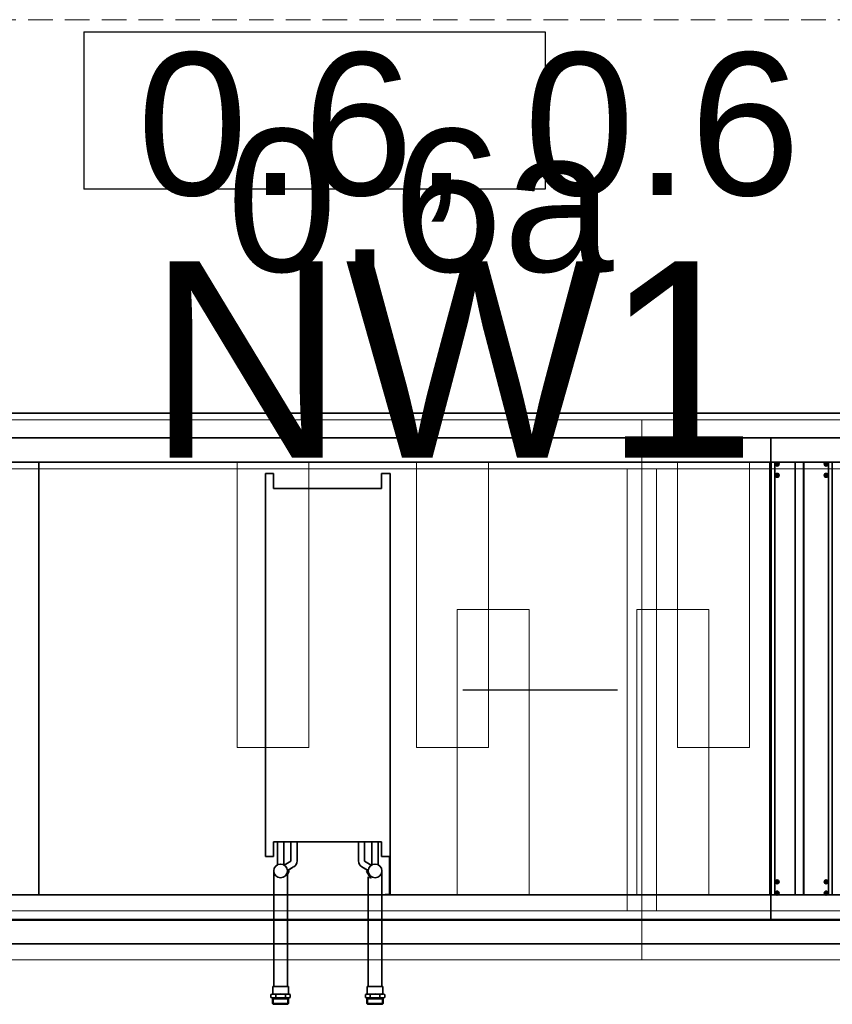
# Model space of a CAD drawing. Header units: millimetres. Extents: x -1465 to 393277, y -3788 to 454312.
# Tile 172 of 256: x 33740 to 35396, y 6993 to 8999. Entities that reach past the tile are written whole.
import ezdxf

# ---------------------------------------------------------------- set-up
doc = ezdxf.new("R2010")
doc.units = ezdxf.units.MM
doc.header["$XCLIPFRAME"] = 2
doc.linetypes.add('DASHED', pattern=[0.75, 0.5, -0.25])
doc.linetypes.add('Dashed2cust', pattern=[50, 25, -25])
for name, color, linetype in [('#klimartzacja', 8, 'Continuous'), ('FLUID-N1', 8, 'Continuous'), ('FLUID-N1-150-ARRDU', 8, 'Continuous'), ('FLUID-N1-INS', 8, 'Continuous'), ('Konstrukcja - Siatka mod', 8, 'Continuous'), ('kontury', 8, 'Continuous')]:
    doc.layers.add(name, color=color, linetype=linetype)
doc.styles.add('STYL_AUTOMATYCZNY_1', font='ARIALN.TTF')
picture_1 = doc.add_image_def('image2.bmp', size_in_pixel=(2333, 386))

msp = doc.modelspace()

# ---------------------------------------------------------------- linework, layer by layer
at = {"layer": '#klimartzacja', "color": 8, "linetype": 'Continuous', "lineweight": 25, "ltscale": 100}
for p, q in [((33870.9, 8974), (34810.9, 8974)), ((33870.9, 8974), (33870.9, 8654)), ((34810.9, 8974), (34810.9, 8654)), ((34810.9, 8654), (33870.9, 8654))]:
    msp.add_line(p, q, dxfattribs=at)
at = {"color": 8, "linetype": 'Dashed2cust', "lineweight": 35, "ltscale": 100}
for p, q in [((35271, 8197.3), (29331, 8197.3)), ((36003, 8197.3), (29697, 8197.3)), ((35271, 7116.3), (29331, 7116.3)), ((36003, 7116.3), (29697, 7116.3))]:
    msp.add_line(p, q, dxfattribs=at)
at = {"color": 8, "linetype": 'Continuous', "lineweight": 35, "ltscale": 100}
for p, q in [((33779, 8147.3), (31921, 8147.3)), ((33779, 8147.3), (31921, 8147.3)), ((35271, 8147.3), (33779, 8147.3)), ((36003, 8147.3), (33779, 8147.3)), ((35271, 8097.3), (35271, 8147.3)), ((33779, 8097.3), (31921, 8097.3)), ((33779, 8097.3), (31921, 8097.3)), ((35269, 8097.3), (33777, 8097.3)), ((36001, 8097.3), (33777, 8097.3)), ((33779, 7216.3), (33779, 8097.3)), ((33779, 7216.3), (33779, 8097.3)), ((35269, 7216.3), (35269, 8097.3)), ((35271, 7216.3), (35271, 8097.3)), ((35271, 8097.3), (35271, 7216.3)), ((35271, 8097.3), (35281.5, 8097.3)), ((35271.5, 7216.3), (35271.5, 8097.3)), ((35278.7, 7216.3), (35278.7, 8097.3)), ((35279, 7216.3), (35279, 8097.3)), ((35285.6, 8094.3), (35281.3, 8094.3)), ((35285.6, 8093.3), (35281.3, 8093.3)), ((35282.5, 8093.3), (35282.5, 8094.3)), ((35283, 8096), (35283, 8091.7)), ((35284, 8094.8), (35283, 8094.8)), ((35284, 8093.3), (35283, 8094.3)), ((35283, 8093.3), (35284, 8094.3)), ((35284, 8093.8), (35283, 8093.8)), ((35284, 8092.8), (35283, 8092.8)), ((35283.5, 8093.3), (35283.5, 8094.3)), ((35284, 8096), (35284, 8091.7)), ((35284.5, 8093.3), (35284.5, 8094.3)), ((35285.4, 8097.3), (35381.5, 8097.3)), ((35320, 7216.3), (35320, 8097.3)), ((35320.5, 7216.3), (35320.5, 8097.3)), ((35337.5, 7216.3), (35337.5, 8097.3)), ((35338, 7216.3), (35338, 8097.3)), ((35385.6, 8094.3), (35381.3, 8094.3)), ((35385.6, 8093.3), (35381.3, 8093.3)), ((35382.5, 8093.3), (35382.5, 8094.3)), ((35383, 8096), (35383, 8091.7)), ((35384, 8094.8), (35383, 8094.8)), ((35383, 8093.3), (35384, 8094.3)), ((35384, 8093.3), (35383, 8094.3)), ((35384, 8093.8), (35383, 8093.8)), ((35384, 8092.8), (35383, 8092.8)), ((35383.5, 8093.3), (35383.5, 8094.3)), ((35384, 8096), (35384, 8091.7)), ((35384.5, 8093.3), (35384.5, 8094.3)), ((35385.4, 8097.3), (35396, 8097.3)), ((35388, 7216.3), (35388, 8097.3)), ((35388.2, 7216.3), (35388.2, 8097.3)), ((35395.5, 7216.3), (35395.5, 8097.3)), ((35396, 7216.3), (35396, 8097.3)), ((34241, 8074.3), (34257.5, 8074.3)), ((34241, 8039.3), (34241, 8074.3)), ((34257.5, 8044.3), (34257.5, 8074.3)), ((34477.5, 8074.3), (34477.5, 8044.3)), ((34477.5, 8074.3), (34495, 8074.3)), ((34495, 8074.3), (34495, 8039.3)), ((35271, 8067.3), (35269, 8067.3)), ((35285.6, 8071.3), (35281.3, 8071.3)), ((35285.6, 8070.3), (35281.3, 8070.3)), ((35282.5, 8070.3), (35282.5, 8071.3)), ((35283, 8073), (35283, 8068.7)), ((35284, 8071.8), (35283, 8071.8)), ((35284, 8070.3), (35283, 8071.3)), ((35283, 8070.3), (35284, 8071.3)), ((35284, 8070.8), (35283, 8070.8)), ((35284, 8069.8), (35283, 8069.8)), ((35283.5, 8070.3), (35283.5, 8071.3)), ((35284, 8073), (35284, 8068.7)), ((35284.5, 8070.3), (35284.5, 8071.3)), ((35385.6, 8071.3), (35381.3, 8071.3)), ((35385.6, 8070.3), (35381.3, 8070.3)), ((35382.5, 8070.3), (35382.5, 8071.3)), ((35383, 8073), (35383, 8068.7)), ((35384, 8071.8), (35383, 8071.8)), ((35383, 8070.3), (35384, 8071.3)), ((35384, 8070.3), (35383, 8071.3)), ((35384, 8070.8), (35383, 8070.8)), ((35384, 8069.8), (35383, 8069.8)), ((35383.5, 8070.3), (35383.5, 8071.3)), ((35384, 8073), (35384, 8068.7)), ((35384.5, 8070.3), (35384.5, 8071.3)), ((34477.5, 8044.3), (34257.5, 8044.3)), ((34241, 7329.3), (34241, 8039.3)), ((34495, 7329.3), (34495, 8039.3)), ((34241, 7329.3), (34241, 7294.3)), ((34477.5, 7324.3), (34257.5, 7324.3)), ((34257.5, 7324.3), (34257.5, 7294.3)), ((34265.4, 7324.3), (34265.4, 7277.5)), ((34278.1, 7324.3), (34278.1, 7277.5)), ((34292.9, 7324.3), (34292.9, 7284.6)), ((34305.6, 7324.3), (34305.6, 7285.5)), ((34430.4, 7324.3), (34430.4, 7285.5)), ((34443.1, 7324.3), (34443.1, 7284.6)), ((34457.9, 7324.3), (34457.9, 7277.5)), ((34470.6, 7324.3), (34470.6, 7277.5)), ((34477.5, 7294.3), (34477.5, 7324.3)), ((34495, 7329.3), (34495, 7216.3)), ((34257.5, 7294.3), (34241, 7294.3)), ((34278.1, 7294.3), (34278.1, 7277.5)), ((34279.4, 7276.8), (34292.9, 7284.6)), ((34456.6, 7276.8), (34443.1, 7284.6)), ((34495, 7294.3), (34477.5, 7294.3)), ((34494, 7294.3), (34494, 7217.3)), ((34257.7, 7265.1), (34257.7, 7029.3)), ((34285.7, 7265.8), (34298.4, 7273.2)), ((34285.7, 7265.8), (34298.4, 7273.2)), ((34285.7, 7265.8), (34298.4, 7273.2)), ((34285.7, 7265.1), (34285.7, 7029.3)), ((34285.7, 7261.3), (34287.9, 7265)), ((34285.7, 7258.3), (34289.2, 7264.3)), ((34289.2, 7264.3), (34287.9, 7265)), ((34288.6, 7267.5), (34298.4, 7273.2)), ((34288.6, 7267.5), (34298.4, 7273.2)), ((34450.3, 7265.8), (34437.5, 7273.2)), ((34447.4, 7267.5), (34437.5, 7273.2)), ((34447.4, 7267.5), (34437.5, 7273.2)), ((34446.8, 7264.3), (34448.1, 7265)), ((34454.8, 7250.4), (34446.8, 7264.3)), ((34456.1, 7251.1), (34448.1, 7265)), ((34450.3, 7266.3), (34450.1, 7263.6)), ((34478.2, 7265.1), (34478.2, 7029.3)), ((34450.2, 7253.2), (34450.2, 7029.3)), ((34454.8, 7250.4), (34456.1, 7251.1)), ((35271, 7246.3), (35269, 7246.3)), ((35285.6, 7243.3), (35281.3, 7243.3)), ((35285.6, 7242.3), (35281.3, 7242.3)), ((35282.5, 7243.3), (35282.5, 7242.3)), ((35283, 7240.7), (35283, 7245)), ((35284, 7243.8), (35283, 7243.8)), ((35284, 7243.3), (35283, 7242.3)), ((35283, 7243.3), (35284, 7242.3)), ((35284, 7242.8), (35283, 7242.8)), ((35284, 7241.8), (35283, 7241.8)), ((35283.5, 7243.3), (35283.5, 7242.3)), ((35284, 7240.7), (35284, 7245)), ((35284.5, 7243.3), (35284.5, 7242.3)), ((35385.6, 7243.3), (35381.3, 7243.3)), ((35385.6, 7242.3), (35381.3, 7242.3)), ((35382.5, 7243.3), (35382.5, 7242.3)), ((35383, 7240.7), (35383, 7245)), ((35384, 7243.8), (35383, 7243.8)), ((35383, 7243.3), (35384, 7242.3)), ((35384, 7243.3), (35383, 7242.3)), ((35384, 7242.8), (35383, 7242.8)), ((35384, 7241.8), (35383, 7241.8)), ((35383.5, 7243.3), (35383.5, 7242.3)), ((35384, 7240.7), (35384, 7245)), ((35384.5, 7243.3), (35384.5, 7242.3)), ((35285.6, 7220.3), (35281.3, 7220.3)), ((35282.5, 7220.3), (35282.5, 7219.3)), ((35283, 7217.7), (35283, 7222)), ((35284, 7220.8), (35283, 7220.8)), ((35284, 7220.3), (35283, 7219.3)), ((35283, 7220.3), (35284, 7219.3)), ((35283.5, 7220.3), (35283.5, 7219.3)), ((35284, 7217.7), (35284, 7222)), ((35284.5, 7220.3), (35284.5, 7219.3)), ((35385.6, 7220.3), (35381.3, 7220.3)), ((35382.5, 7220.3), (35382.5, 7219.3)), ((35383, 7217.7), (35383, 7222)), ((35384, 7220.8), (35383, 7220.8)), ((35383, 7220.3), (35384, 7219.3)), ((35384, 7220.3), (35383, 7219.3)), ((35383.5, 7220.3), (35383.5, 7219.3)), ((35384, 7217.7), (35384, 7222)), ((35384.5, 7220.3), (35384.5, 7219.3)), ((33779, 7216.3), (31921, 7216.3)), ((33779, 7216.3), (31921, 7216.3)), ((35269, 7216.3), (33777, 7216.3)), ((36001, 7216.3), (33777, 7216.3)), ((34485, 7217.3), (34485, 7216.3)), ((34494, 7217.3), (34485, 7217.3)), ((34495, 7216.3), (34485, 7216.3)), ((35271, 7216.3), (35271, 7166.3)), ((35271, 7216.3), (35281.5, 7216.3)), ((35285.6, 7219.3), (35281.3, 7219.3)), ((35284, 7219.8), (35283, 7219.8)), ((35284, 7218.8), (35283, 7218.8)), ((35285.4, 7216.3), (35381.5, 7216.3)), ((35385.6, 7219.3), (35381.3, 7219.3)), ((35384, 7219.8), (35383, 7219.8)), ((35384, 7218.8), (35383, 7218.8)), ((35385.4, 7216.3), (35396, 7216.3)), ((33779, 7166.3), (31921, 7166.3)), ((33779, 7166.3), (31921, 7166.3)), ((35271, 7166.3), (33779, 7166.3)), ((36003, 7166.3), (33779, 7166.3)), ((34271.7, 7029.3), (34255.7, 7029.3)), ((34255.7, 7029.3), (34255.7, 7014.3)), ((34271.7, 7029.3), (34287.7, 7029.3)), ((34287.7, 7029.3), (34287.7, 7014.3)), ((34287.7, 7029.3), (34287.7, 7014.3)), ((34287.7, 7029.3), (34287.7, 7014.3)), ((34464.2, 7029.3), (34448.2, 7029.3)), ((34448.2, 7029.3), (34448.2, 7014.3)), ((34448.2, 7029.3), (34448.2, 7014.3)), ((34464.2, 7029.3), (34480.2, 7029.3)), ((34480.2, 7029.3), (34480.2, 7014.3)), ((34252.1, 7013.2), (34252.1, 7007.5)), ((34255.2, 7004.8), (34256.7, 7006.3)), ((34255.2, 7004.8), (34288.2, 7004.8)), ((34255.2, 7004.8), (34255.2, 6994.8)), ((34287.7, 7014.3), (34255.7, 7014.3)), ((34271.7, 7006.3), (34256.7, 7006.3)), ((34256.7, 7006.3), (34256.7, 6993.3)), ((34261.9, 7013.2), (34261.9, 7007.5)), ((34271.7, 7006.3), (34286.7, 7006.3)), ((34281.5, 7013.2), (34281.5, 7007.5)), ((34281.5, 7013.2), (34281.5, 7007.5)), ((34288.2, 7004.8), (34286.7, 7006.3)), ((34286.7, 7006.3), (34286.7, 6993.3)), ((34288.2, 7004.8), (34286.7, 7006.3)), ((34286.7, 7006.3), (34286.7, 6993.3)), ((34288.2, 7004.8), (34286.7, 7006.3)), ((34286.7, 7006.3), (34286.7, 6993.3)), ((34286.7, 7006.3), (34286.7, 6993.3)), ((34288.2, 7004.8), (34286.7, 7006.3)), ((34288.2, 7004.8), (34288.2, 6994.8)), ((34288.2, 7004.8), (34288.2, 6994.8)), ((34288.2, 7004.8), (34288.2, 6994.8)), ((34288.2, 7004.8), (34288.2, 6994.8)), ((34291.4, 7007.5), (34291.4, 7013.2)), ((34291.4, 7007.5), (34291.4, 7013.2)), ((34291.4, 7007.5), (34291.4, 7013.2)), ((34291.4, 7007.5), (34291.4, 7013.2)), ((34444.6, 7007.5), (34444.6, 7013.2)), ((34444.6, 7007.5), (34444.6, 7013.2)), ((34447.7, 7004.8), (34449.2, 7006.3)), ((34447.7, 7004.8), (34449.2, 7006.3)), ((34447.7, 7004.8), (34449.2, 7006.3)), ((34480.7, 7004.8), (34447.7, 7004.8)), ((34447.7, 7004.8), (34447.7, 6994.8)), ((34447.7, 7004.8), (34447.7, 6994.8)), ((34447.7, 7004.8), (34447.7, 6994.8)), ((34448.2, 7014.3), (34480.2, 7014.3)), ((34464.2, 7006.3), (34449.2, 7006.3)), ((34449.2, 7006.3), (34449.2, 6993.3)), ((34449.2, 7006.3), (34449.2, 6993.3)), ((34449.2, 7006.3), (34449.2, 6993.3)), ((34454.4, 7013.2), (34454.4, 7007.5)), ((34464.2, 7006.3), (34479.2, 7006.3)), ((34474, 7013.2), (34474, 7007.5)), ((34480.7, 7004.8), (34479.2, 7006.3)), ((34479.2, 7006.3), (34479.2, 6993.3)), ((34480.7, 7004.8), (34480.7, 6994.8)), ((34483.9, 7013.2), (34483.9, 7007.5)), ((34255.2, 6994.8), (34288.2, 6994.8)), ((34255.2, 6994.8), (34256.7, 6993.3)), ((34271.7, 6993.3), (34256.7, 6993.3)), ((34271.7, 6993.3), (34286.7, 6993.3)), ((34288.2, 6994.8), (34286.7, 6993.3)), ((34288.2, 6994.8), (34286.7, 6993.3)), ((34288.2, 6994.8), (34286.7, 6993.3)), ((34288.2, 6994.8), (34286.7, 6993.3)), ((34480.7, 6994.8), (34447.7, 6994.8)), ((34447.7, 6994.8), (34449.2, 6993.3)), ((34447.7, 6994.8), (34449.2, 6993.3)), ((34447.7, 6994.8), (34449.2, 6993.3)), ((34464.2, 6993.3), (34449.2, 6993.3)), ((34464.2, 6993.3), (34479.2, 6993.3)), ((34480.7, 6994.8), (34479.2, 6993.3))]:
    msp.add_line(p, q, dxfattribs=at)
at = {"color": 8, "linetype": 'Continuous', "lineweight": 35, "ltscale": 100, "flags": 128}
msp.add_lwpolyline([(29330.9, 8147.3), (36003, 8147.3), (36003, 7166.3), (29330.9, 7166.3)], close=True, dxfattribs=at)
for points in [[(35281.3, 8093.8), (35281.3, 8094), (35281.3, 8094.1), (35281.3, 8094.2), (35281.3, 8094.3)], [(35281.3, 8093.3), (35281.3, 8093.5), (35281.3, 8093.6), (35281.3, 8093.7), (35281.3, 8093.8)], [(35284, 8096), (35283.8, 8096), (35283.7, 8096), (35283.5, 8096), (35283.3, 8096), (35283.2, 8096), (35283, 8096)], [(35283, 8091.7), (35283.2, 8091.7), (35283.3, 8091.7), (35283.5, 8091.7), (35283.7, 8091.7), (35283.8, 8091.7), (35284, 8091.7)], [(35285.6, 8094.3), (35285.6, 8094.2), (35285.6, 8094.1), (35285.6, 8094), (35285.6, 8093.8)], [(35285.6, 8093.8), (35285.6, 8093.7), (35285.6, 8093.6), (35285.6, 8093.5), (35285.6, 8093.3)], [(35381.3, 8093.8), (35381.3, 8094), (35381.3, 8094.1), (35381.3, 8094.2), (35381.3, 8094.3)], [(35381.3, 8093.3), (35381.3, 8093.5), (35381.3, 8093.6), (35381.3, 8093.7), (35381.3, 8093.8)], [(35384, 8096), (35383.8, 8096), (35383.7, 8096), (35383.5, 8096), (35383.3, 8096), (35383.2, 8096), (35383, 8096)], [(35383, 8091.7), (35383.2, 8091.7), (35383.3, 8091.7), (35383.5, 8091.7), (35383.7, 8091.7), (35383.8, 8091.7), (35384, 8091.7)], [(35385.6, 8094.3), (35385.6, 8094.2), (35385.6, 8094.1), (35385.6, 8094), (35385.6, 8093.8)], [(35385.6, 8093.8), (35385.6, 8093.7), (35385.6, 8093.6), (35385.6, 8093.5), (35385.6, 8093.3)], [(35281.3, 8070.8), (35281.3, 8071), (35281.3, 8071.1), (35281.3, 8071.2), (35281.3, 8071.3)], [(35281.3, 8070.3), (35281.3, 8070.5), (35281.3, 8070.6), (35281.3, 8070.7), (35281.3, 8070.8)], [(35284, 8073), (35283.8, 8073), (35283.7, 8073), (35283.5, 8073), (35283.3, 8073), (35283.2, 8073), (35283, 8073)], [(35283, 8068.7), (35283.2, 8068.7), (35283.3, 8068.7), (35283.5, 8068.7), (35283.7, 8068.7), (35283.8, 8068.7), (35284, 8068.7)], [(35285.6, 8071.3), (35285.6, 8071.2), (35285.6, 8071.1), (35285.6, 8071), (35285.6, 8070.8)], [(35285.6, 8070.8), (35285.6, 8070.7), (35285.6, 8070.6), (35285.6, 8070.5), (35285.6, 8070.3)], [(35381.3, 8070.8), (35381.3, 8071), (35381.3, 8071.1), (35381.3, 8071.2), (35381.3, 8071.3)], [(35381.3, 8070.3), (35381.3, 8070.5), (35381.3, 8070.6), (35381.3, 8070.7), (35381.3, 8070.8)], [(35384, 8073), (35383.8, 8073), (35383.7, 8073), (35383.5, 8073), (35383.3, 8073), (35383.2, 8073), (35383, 8073)], [(35383, 8068.7), (35383.2, 8068.7), (35383.3, 8068.7), (35383.5, 8068.7), (35383.7, 8068.7), (35383.8, 8068.7), (35384, 8068.7)], [(35385.6, 8071.3), (35385.6, 8071.2), (35385.6, 8071.1), (35385.6, 8071), (35385.6, 8070.8)], [(35385.6, 8070.8), (35385.6, 8070.7), (35385.6, 8070.6), (35385.6, 8070.5), (35385.6, 8070.3)], [(35281.3, 7243.3), (35281.3, 7243.2), (35281.3, 7243.1), (35281.3, 7243), (35281.3, 7242.8)], [(35281.3, 7242.8), (35281.3, 7242.7), (35281.3, 7242.6), (35281.3, 7242.5), (35281.3, 7242.3)], [(35283, 7245), (35283.2, 7245), (35283.3, 7245), (35283.5, 7245), (35283.7, 7245), (35283.8, 7245), (35284, 7245)], [(35284, 7240.7), (35283.8, 7240.7), (35283.7, 7240.7), (35283.5, 7240.7), (35283.3, 7240.7), (35283.2, 7240.7), (35283, 7240.7)], [(35285.6, 7242.8), (35285.6, 7243), (35285.6, 7243.1), (35285.6, 7243.2), (35285.6, 7243.3)], [(35285.6, 7242.3), (35285.6, 7242.5), (35285.6, 7242.6), (35285.6, 7242.7), (35285.6, 7242.8)], [(35381.3, 7243.3), (35381.3, 7243.2), (35381.3, 7243.1), (35381.3, 7243), (35381.3, 7242.8)], [(35381.3, 7242.8), (35381.3, 7242.7), (35381.3, 7242.6), (35381.3, 7242.5), (35381.3, 7242.3)], [(35383, 7245), (35383.2, 7245), (35383.3, 7245), (35383.5, 7245), (35383.7, 7245), (35383.8, 7245), (35384, 7245)], [(35384, 7240.7), (35383.8, 7240.7), (35383.7, 7240.7), (35383.5, 7240.7), (35383.3, 7240.7), (35383.2, 7240.7), (35383, 7240.7)], [(35385.6, 7242.8), (35385.6, 7243), (35385.6, 7243.1), (35385.6, 7243.2), (35385.6, 7243.3)], [(35385.6, 7242.3), (35385.6, 7242.5), (35385.6, 7242.6), (35385.6, 7242.7), (35385.6, 7242.8)], [(35281.3, 7220.3), (35281.3, 7220.2), (35281.3, 7220.1), (35281.3, 7220), (35281.3, 7219.8)], [(35283, 7222), (35283.2, 7222), (35283.3, 7222), (35283.5, 7222), (35283.7, 7222), (35283.8, 7222), (35284, 7222)], [(35285.6, 7219.8), (35285.6, 7220), (35285.6, 7220.1), (35285.6, 7220.2), (35285.6, 7220.3)], [(35381.3, 7220.3), (35381.3, 7220.2), (35381.3, 7220.1), (35381.3, 7220), (35381.3, 7219.8)], [(35383, 7222), (35383.2, 7222), (35383.3, 7222), (35383.5, 7222), (35383.7, 7222), (35383.8, 7222), (35384, 7222)], [(35385.6, 7219.8), (35385.6, 7220), (35385.6, 7220.1), (35385.6, 7220.2), (35385.6, 7220.3)], [(35281.3, 7219.8), (35281.3, 7219.7), (35281.3, 7219.6), (35281.3, 7219.5), (35281.3, 7219.3)], [(35284, 7217.7), (35283.8, 7217.7), (35283.7, 7217.7), (35283.5, 7217.7), (35283.3, 7217.7), (35283.2, 7217.7), (35283, 7217.7)], [(35285.6, 7219.3), (35285.6, 7219.5), (35285.6, 7219.6), (35285.6, 7219.7), (35285.6, 7219.8)], [(35381.3, 7219.8), (35381.3, 7219.7), (35381.3, 7219.6), (35381.3, 7219.5), (35381.3, 7219.3)], [(35384, 7217.7), (35383.8, 7217.7), (35383.7, 7217.7), (35383.5, 7217.7), (35383.3, 7217.7), (35383.2, 7217.7), (35383, 7217.7)], [(35385.6, 7219.3), (35385.6, 7219.5), (35385.6, 7219.6), (35385.6, 7219.7), (35385.6, 7219.8)]]:
    msp.add_lwpolyline(points, dxfattribs=at)
at = {"color": 8, "linetype": 'Continuous', "lineweight": 35, "ltscale": 100}
for centre, radius in [((35283.5, 8093.8), 4), ((35283.5, 8093.8), 3.55), ((35383.5, 8093.8), 4), ((35383.5, 8093.8), 3.55), ((35283.5, 8070.8), 4), ((35283.5, 8070.8), 3.55), ((35383.5, 8070.8), 4), ((35383.5, 8070.8), 3.55), ((34271.7, 7265.1), 14), ((34464.2, 7265.1), 14), ((35283.5, 7242.8), 4), ((35283.5, 7242.8), 3.55), ((35383.5, 7242.8), 4), ((35383.5, 7242.8), 3.55), ((35283.5, 7219.8), 4), ((35283.5, 7219.8), 3.55), ((35383.5, 7219.8), 4), ((35383.5, 7219.8), 3.55)]:
    msp.add_circle(centre, radius, dxfattribs=at)
for centre, radius, start, end in [((34291.3, 7285.5), 14.3, 300, 0), ((34444.7, 7285.5), 14.3, 180, 240), ((34284.7, 7267.3), 3.92, 283.8252, 323.3904), ((34451.3, 7267.3), 3.92, 216.6096, 256.1748), ((34459.7, 7252.7), 3.92, 163.8252, 203.3904), ((34257, 7003.7), 10.7, 62.6094, 117.3906), ((34257, 7017), 10.7, 242.6094, 297.3906), ((34271.7, 6973.5), 40.9, 76.1063, 103.8937), ((34271.7, 7047.2), 40.9, 256.1063, 283.8937), ((34286.5, 7003.7), 10.7, 62.6094, 117.3906), ((34286.5, 7003.7), 10.7, 62.6094, 117.3906), ((34286.5, 7017), 10.7, 242.6094, 297.3906), ((34286.5, 7017), 10.7, 242.6094, 297.3906), ((34449.5, 7003.7), 10.7, 62.6094, 117.3906), ((34449.5, 7017), 10.7, 242.6094, 297.3906), ((34464.2, 6973.5), 40.9, 76.1063, 103.8937), ((34464.2, 7047.2), 40.9, 256.1063, 283.8937), ((34479, 7003.7), 10.7, 62.6094, 117.3906), ((34479, 7017), 10.7, 242.6094, 297.3906)]:
    msp.add_arc(centre, radius, start, end, dxfattribs=at)
at = {"layer": 'FLUID-N1', "color": 8, "linetype": 'Continuous', "lineweight": 13, "ltscale": 100}
for p, q in [((35008, 8083.8), (33508, 8083.8)), ((36508, 8083.8), (35008, 8083.8)), ((35008, 7183.8), (33508, 7183.8)), ((36508, 7183.8), (35008, 7183.8))]:
    msp.add_line(p, q, dxfattribs=at)
at = {"layer": 'FLUID-N1', "color": 8, "linetype": 'Continuous', "lineweight": 18, "ltscale": 100}
for p, q in [((34978, 7183.8), (34978, 8083.8)), ((35038, 7183.8), (35038, 8083.8))]:
    msp.add_line(p, q, dxfattribs=at)
at = {"layer": 'FLUID-N1-150-ARRDU', "color": 8, "linetype": 'Continuous', "lineweight": 25, "ltscale": 100, "flags": 128}
msp.add_lwpolyline([(34643, 7633.8), (34958, 7633.8)], dxfattribs=at)
at = {"layer": 'FLUID-N1-INS', "color": 8, "linetype": 'Continuous', "lineweight": 13, "ltscale": 100}
for p, q in [((33508, 8183.8), (35008, 8183.8)), ((35008, 7083.8), (35008, 8183.8)), ((35008, 8183.8), (36508, 8183.8)), ((35008, 7083.8), (35008, 8183.8)), ((35008, 7083.8), (33508, 7083.8)), ((36508, 7083.8), (35008, 7083.8))]:
    msp.add_line(p, q, dxfattribs=at)
at = {"layer": 'Konstrukcja - Siatka mod', "color": 8, "linetype": 'DASHED', "lineweight": 13, "ltscale": 100}
msp.add_line((9382.5, 8998.9), (38827, 8998.9), dxfattribs=at)
at = {"layer": 'kontury', "color": 8, "linetype": 'Continuous', "lineweight": 13, "ltscale": 100, "flags": 128}
for points in [[(34329.3, 8097.3), (34183, 8097.3), (34183, 7516.3), (34329.3, 7516.3)], [(34549, 8097.3), (34695.3, 8097.3), (34695.3, 7516.3), (34549, 7516.3)], [(35227, 8097.3), (35080.7, 8097.3), (35080.7, 7516.3), (35227, 7516.3)], [(34778.2, 7797.3), (34631.9, 7797.3), (34631.9, 7216.3), (34778.2, 7216.3)], [(34997.7, 7797.3), (35144.1, 7797.3), (35144.1, 7216.3), (34997.7, 7216.3)]]:
    msp.add_lwpolyline(points, close=True, dxfattribs=at)

# ---------------------------------------------------------------- texts
at = {"layer": '#klimartzacja', "color": 8, "linetype": 'Continuous', "lineweight": 35, "char_height": 290, "attachment_point": 7, "style": 'STYL_AUTOMATYCZNY_1'}
for s, insert in [('\\A1;{\\pql;\\fArial|b0|i0|c238|p0;\\W1.000000;0.6, 0.6}', (33979.6, 8587.7)), ('\\A1;{\\pql;\\fArial|b0|i0|c238|p0;\\W1.000000;0.6a}', (34162, 8481.8))]:
    msp.add_mtext(s, dxfattribs=dict(at, insert=insert))
at = {"color": 8, "linetype": 'Continuous', "lineweight": 35, "insert": (33999.9, 8506.9), "char_height": 400, "attachment_point": 1, "style": 'STYL_AUTOMATYCZNY_1'}
msp.add_mtext('\\A1;{\\pql;\\fArial|b0|i0|c238|p0;\\W1.000000;NW1}', dxfattribs=at)

# ---------------------------------------------------------------- pictures from other files: only their frames are drawn
at = {"color": 8, "lineweight": 13}
image = msp.add_image(picture_1, insert=(30400.7, 7164.1), size_in_units=(5943.4, 983.7), dxfattribs=at)
image.set_boundary_path([(-0.5, -0.5), (2332.5, 385.5)])

doc.saveas('drawing.dxf')
